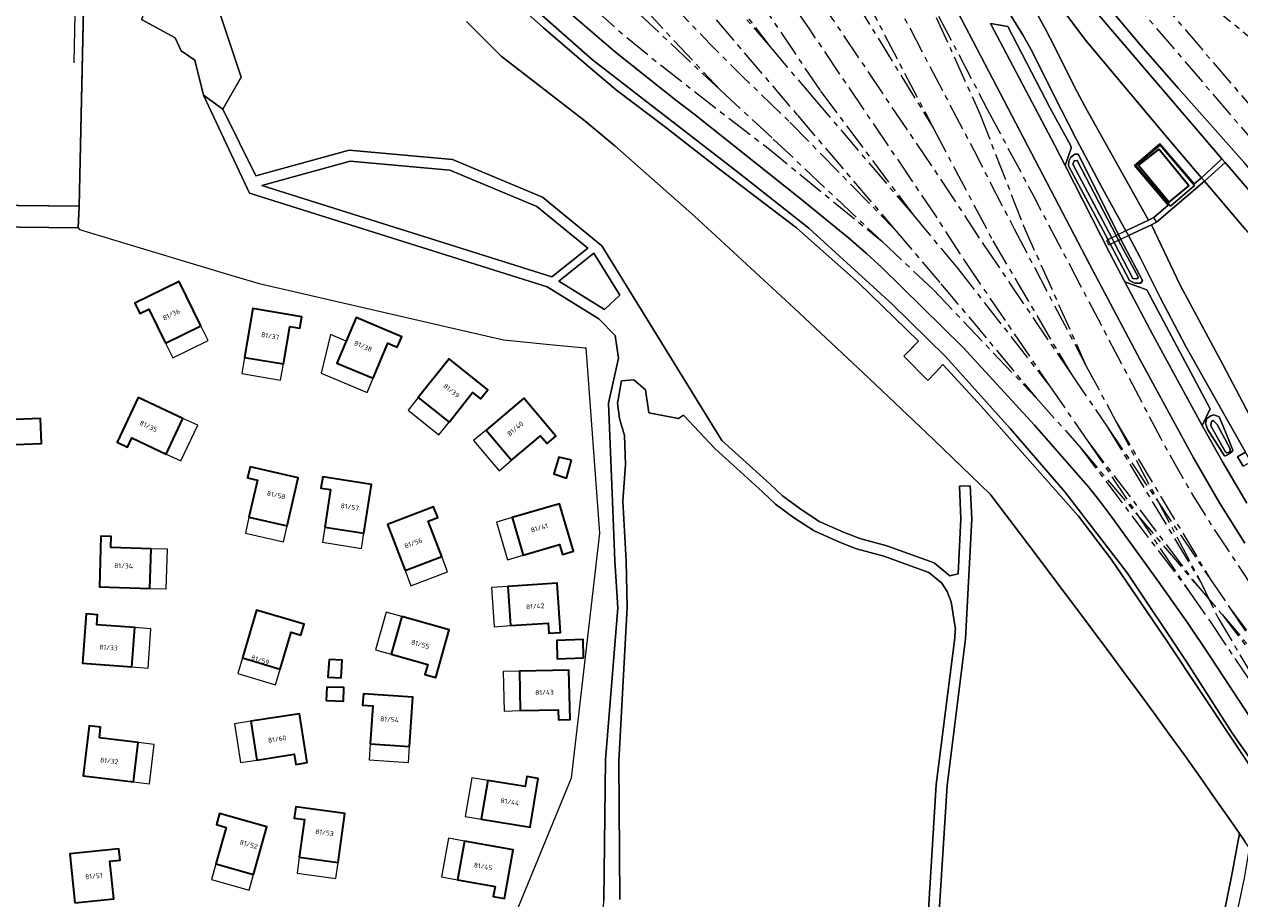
# Model space of a CAD drawing. Extents: x 151587 to 155483, y 462503 to 464608.
# Tile 26 of 236: x 152491 to 152715, y 463064 to 463225. Entities that reach past the tile are written whole.
import ezdxf
from ezdxf.enums import TextEntityAlignment as Align

# ---------------------------------------------------------------- set-up
doc = ezdxf.new("R2010")
doc.units = 0
doc.header["$LTSCALE"] = 0.5
doc.linetypes.add('AM-AS', pattern=[16, 10, -2, 2, -2])
for name, color, linetype, lineweight in [('B-RO-AM-AS_SPOOR-G', 251, 'AM-AS', 18), ('B-RO-GR-BEPLANTING_CULTUUR_BOSPLANTSOEN-GV', 251, 'CONTINUOUS', 18), ('B-RO-GR-BOS_LOOF-GV', 251, 'CONTINUOUS', 13), ('B-RO-GR-GRAS-GV', 251, 'CONTINUOUS', 13), ('B-RO-GR-STRUIK-GV', 251, 'CONTINUOUS', 13), ('B-RO-IE-TERREINAFSCHEIDING_KUNSTMATIG_HEKWERK-G', 251, 'IE-TERREINAFSCHEIDING-KUNSTMATIG', 18), ('B-RO-OG-BEBOUWING-GV', 6, 'CONTINUOUS', 35), ('B-RO-OG-BEBOUWING-T18', 1, 'CONTINUOUS', 18), ('B-RO-OG-BEBOUWING_LUIFEL-GV', 251, 'CONTINUOUS', 18), ('B-RO-OG-BEBOUWING_TRAP-GV', 7, 'CONTINUOUS', 18), ('B-RO-OG-WATER_GREPPEL-GV', 251, 'CONTINUOUS', 18), ('B-RO-OG-WATER_SLOOT-GV', 251, 'CONTINUOUS', 18), ('B-RO-VH-ONVERHARD-GV', 251, 'CONTINUOUS', 18), ('B-RO-VH-VERHARDING_FUNDERING_ZAND-GV', 251, 'CONTINUOUS', 18), ('B-RO-VH-VERHARDING_GESLOTEN-GV', 251, 'CONTINUOUS', 18), ('B-RO-VH-VERHARDING_HALFVERHARDING-GV', 251, 'CONTINUOUS', 18), ('B-RO-VH-VERHARDING_OPEN-GV', 251, 'CONTINUOUS', 18)]:
    doc.layers.add(name, color=color, linetype=linetype, lineweight=lineweight)
doc.styles.add('NLCS-ISO-M200-T18', font='NLCS-ISO.ttf', dxfattribs={"height": 0.36})
doc.linetypes.add('IE-TERREINAFSCHEIDING-KUNSTMATIG', pattern='A,4,[82,NLCS.SHX,S=0.75,R=90,X=0,Y=0],4,-2', length=10)

msp = doc.modelspace()

# ---------------------------------------------------------------- linework, layer by layer
at = {"layer": 'B-RO-AM-AS_SPOOR-G', "flags": 128}
for points in [[(152419.071, 463526.094), (152471.205, 463464.962), (152489.812, 463442.925), (152552.6, 463369.179), (152591.617, 463323.798), (152601.35, 463312.16), (152605.406, 463307.143), (152608.544, 463303.037), (152612.743, 463297.419), (152619.041, 463288.256), (152626.136, 463277.019), (152631.82, 463267.14), (152640.464, 463250.873), (152666.263, 463201.695), (152673.732, 463187.168)], [(152404.413, 463513.718), (152493.127, 463409.421), (152563.746, 463326.627), (152596.076, 463288.465), (152599.551, 463284.117), (152605.511, 463276.295), (152611.752, 463267.424), (152618.974, 463256.862), (152621.804, 463252.859), (152640.032, 463226.103), (152661.572, 463194.19), (152668.187, 463184.098)], [(152401.053, 463510.842), (152488.737, 463407.778), (152517.628, 463373.911), (152588.654, 463290.54), (152592.62, 463285.684), (152595.774, 463281.882), (152598.425, 463278.544), (152600.68, 463275.419), (152603.133, 463272.098), (152605.479, 463268.776), (152608.203, 463264.972), (152610.44, 463261.757), (152614.773, 463255.183), (152620.404, 463246.859), (152626.848, 463237.337), (152635.981, 463223.905), (152642.314, 463214.537), (152650.818, 463201.997), (152659.125, 463189.709), (152664.72, 463181.022)], [(152397.516, 463507.867), (152425.865, 463474.511), (152521.044, 463362.974), (152581.503, 463291.858), (152591.574, 463279.674), (152597.781, 463271.426), (152603.452, 463263.571), (152637.989, 463212.609)], [(152400.681, 463481.384), (152633.714, 463208.155)], [(152397.334, 463478.521), (152606.713, 463232.94), (152611.25, 463227.919), (152617.597, 463221.263), (152623.83, 463215.057), (152632.31, 463206.886)], [(152386.125, 463468.938), (152458.305, 463384.28), (152473.519, 463366.484), (152485.468, 463352.437), (152497.056, 463338.927), (152505.616, 463328.843), (152513.384, 463319.794), (152525.062, 463306.087), (152535.93, 463293.29), (152547.356, 463279.832), (152560.386, 463264.608), (152566.352, 463257.522), (152568.262, 463255.345), (152569.901, 463253.579), (152571.865, 463251.456), (152573.684, 463249.583), (152576.8, 463246.175), (152579.376, 463243.517), (152582.257, 463240.556), (152584.652, 463238.255), (152586.992, 463236.044), (152590.611, 463232.639), (152592.451, 463231.077), (152601.818, 463222.812), (152607.418, 463218.245), (152616.371, 463211.216), (152627.983, 463202.309)], [(152658.506, 463272.86), (152675.127, 463253.287), (152714.904, 463206.772), (152725.729, 463194.026)], [(152685.707, 463249.619), (152689.445, 463246.424), (152698.393, 463238.324), (152706.967, 463230.918), (152719.549, 463220.65), (152724.555, 463216.859), (152729.852, 463212.702), (152734.494, 463208.724), (152738.276, 463205.625), (152744.505, 463199.559)], [(152684.493, 463248.251), (152726.335, 463199.333), (152786.996, 463128.213), (152819.506, 463090.062), (152849.777, 463054.324), (152883.192, 463015.684), (152890.243, 463007.939), (152902.991, 462994.425), (152913.035, 462984.349), (152921.807, 462976.021), (152936.511, 462962.698), (152941.845, 462957.996), (152946.326, 462954.191), (152957.708, 462944.894), (152967.199, 462937.511), (152982.921, 462925.979), (152999.847, 462914.339), (153008.251, 462908.891), (153017.504, 462903.164), (153038.999, 462890.659), (153055.74, 462881.759), (153071.387, 462874.067), (153088.583, 462866.263), (153103.387, 462859.993), (153118.888, 462854.023), (153133.945, 462848.656), (153151.338, 462843.05), (153164.815, 462839.171), (153180.241, 462835.151), (153190.978, 462832.685), (153213.531, 462827.775), (153222.025, 462826.234), (153229.351, 462825.038), (153241.317, 462823.249), (153249.754, 462822.126), (153259.726, 462820.946), (153269.935, 462819.911), (153277.816, 462819.276), (153286.16, 462818.423)], [(152610.128, 463242.507), (152628.662, 463220.738)], [(152611.605, 463243.573), (152628.662, 463220.738)], [(152600.018, 463233.656), (152619.489, 463212.748)], [(152656.06, 463233.482), (152668.829, 463209.15)], [(152656.06, 463233.482), (152667.396, 463208.403)], [(152598.676, 463232.35), (152619.489, 463212.748)], [(152644.42, 463229.157), (152658.796, 463205.784)], [(152646.092, 463230.069), (152658.796, 463205.784)], [(152628.662, 463220.738), (152636.52, 463211.519)], [(152619.489, 463212.748), (152629.27, 463203.746)], [(152636.52, 463211.519), (152655.056, 463189.753)], [(152637.989, 463212.609), (152655.056, 463189.753)], [(152668.829, 463209.15), (152677.211, 463193.391), (152700.718, 463148.649), (152703.679, 463143.254), (152706.853, 463137.782), (152711.295, 463130.703), (152724.584, 463110.81), (152730.705, 463101.778), (152747.145, 463077.853)], [(152632.31, 463206.886), (152651.579, 463187.189)], [(152633.714, 463208.155), (152651.579, 463187.189)], [(152667.396, 463208.403), (152675.405, 463187.833)], [(152658.796, 463205.784), (152669.797, 463184.957)], [(152627.983, 463202.309), (152649.311, 463184.883)], [(152629.27, 463203.746), (152649.311, 463184.883)], [(152655.056, 463189.753), (152663.252, 463179.913)], [(152651.579, 463187.189), (152660.208, 463177.062)], [(152673.732, 463187.168), (152687.034, 463161.861)], [(152675.405, 463187.833), (152687.034, 463161.861)], [(152649.311, 463184.883), (152658.849, 463175.904)], [(152668.187, 463184.098), (152684.221, 463160.428)], [(152669.797, 463184.957), (152684.221, 463160.428)], [(152663.252, 463179.913), (152680.242, 463158.247)], [(152664.72, 463181.022), (152680.242, 463158.247)], [(152658.849, 463175.904), (152677.798, 463155.981)], [(152660.208, 463177.062), (152677.798, 463155.981)], [(152687.034, 463161.861), (152692.539, 463151.601)], [(152684.221, 463160.428), (152690.951, 463150.608)], [(152680.242, 463158.247), (152687.266, 463148.068)], [(152677.798, 463155.981), (152685.808, 463146.996)], [(152690.951, 463150.608), (152709.849, 463122.688)], [(152690.951, 463150.608), (152708.31, 463121.749)], [(152692.539, 463151.601), (152708.31, 463121.749)], [(152692.539, 463151.601), (152709.849, 463122.688)], [(152687.266, 463148.068), (152706.163, 463120.114)], [(152687.266, 463148.068), (152707.603, 463121.258)], [(152685.808, 463146.996), (152706.163, 463120.114)], [(152685.808, 463146.996), (152707.603, 463121.258)], [(152707.603, 463121.258), (152712.136, 463116.014)], [(152708.31, 463121.749), (152711.325, 463115.481)], [(152709.849, 463122.688), (152713.625, 463117.115)], [(152706.163, 463120.114), (152710.016, 463114.541)], [(152713.625, 463117.115), (152732.601, 463089.189)], [(152713.625, 463117.115), (152733.987, 463090.251)], [(152710.016, 463114.541), (152725.977, 463090.821)], [(152711.325, 463115.481), (152725.977, 463090.821)], [(152712.136, 463116.014), (152732.601, 463089.189)], [(152712.136, 463116.014), (152733.987, 463090.251)]]:
    msp.add_lwpolyline(points, dxfattribs=at)
at = {"layer": 'B-RO-GR-BEPLANTING_CULTUUR_BOSPLANTSOEN-GV', "flags": 128}
msp.add_lwpolyline([(152371.815, 463188.475), (152386.899, 463188.674), (152500.94, 463187.396), (152501.135, 463191.385), (152393.202, 463192.553), (152384.022, 463192.652), (152381.031, 463192.804), (152377.323, 463192.9), (152364.681, 463192.99)], dxfattribs=at)
at = {"layer": 'B-RO-GR-BOS_LOOF-GV', "flags": 128}
for points in [[(152502.73, 463264.639), (152507.693, 463262.369), (152509.383, 463261.289), (152509.89, 463259.506), (152512.041, 463243.697), (152515.181, 463232.843), (152512.638, 463225.775), (152518.848, 463222.416), (152519.983, 463220.048), (152522.503, 463218.315), (152524.07, 463211.829), (152527.63, 463209.281), (152531.021, 463215.162), (152525.872, 463230.719), (152523.73, 463241.124), (152526.45, 463243.949), (152530.084, 463243.931), (152541.994, 463237.096), (152547.202, 463233.756), (152550.457, 463231.321), (152551.284, 463230.74), (152552.14, 463230.208), (152553.031, 463229.717), (152553.963, 463229.26)], [(152502.716, 463263.987), (152501.135, 463191.385), (152500.94, 463187.396), (152501.161, 463187.058), (152507.269, 463185.222), (152527.311, 463179.168), (152529.716, 463178.459), (152534.378, 463177.084), (152564.494, 463170.129), (152579.443, 463166.677), (152589.837, 463165.67), (152591.35, 463165.523), (152594.465, 463165.219), (152594.64, 463165.202), (152597.211, 463131.014), (152591.956, 463085.83), (152573.999, 463042.093)], [(152719.813, 463084.222), (152702.006, 463110.974), (152691.656, 463126.257), (152685.612, 463134.157), (152667.66, 463154.494), (152660.58, 463162.173), (152659.197, 463160.704), (152657.8, 463159.22), (152653.376, 463163.711), (152656.059, 463166.466), (152644.984, 463177.219), (152633.528, 463187.347), (152619.169, 463198.306), (152609.109, 463206.12), (152600.312, 463212.791), (152594.723, 463217.49), (152586.843, 463224.279), (152578.792, 463231.539)], [(152525.872, 463230.719), (152531.021, 463215.162), (152527.63, 463209.281), (152533.714, 463196.943), (152551.001, 463201.709), (152570.051, 463199.957), (152586.632, 463193.018), (152597.64, 463184.047), (152619.79, 463148.155), (152628.631, 463140.11), (152630.963, 463137.932), (152634.164, 463135.59), (152637.761, 463133.211), (152642.222, 463131.217), (152645.261, 463130.079), (152650.251, 463128.678), (152658.971, 463125.562), (152661.85, 463123.181), (152663.373, 463123.539), (152663.895, 463133.674), (152663.609, 463139.679), (152665.607, 463139.774), (152665.897, 463133.67), (152664.759, 463111.568), (152661.337, 463084.496), (152659.571, 463056.335)], [(152524.07, 463211.829), (152522.503, 463218.315), (152519.983, 463220.048), (152518.848, 463222.416), (152512.638, 463225.775)], [(152706.709, 463032.632), (152713.872, 463067.699), (152715.297, 463075.643), (152713.644, 463078.034), (152710.857, 463082.041), (152708.047, 463086.032), (152705.215, 463090.007), (152702.359, 463093.965), (152699.675, 463097.644), (152696.978, 463101.312), (152694.27, 463104.973), (152691.553, 463108.627), (152688.12, 463113.241), (152684.685, 463117.853), (152681.24, 463122.457), (152677.775, 463127.047), (152669.303, 463138.205), (152658.84, 463148.286), (152646.902, 463159.604), (152633.088, 463172.576), (152614.716, 463189.512), (152600.034, 463202.518), (152594.469, 463207.091), (152579.058, 463219.048), (152572.651, 463225.431)], [(152572.651, 463225.431), (152579.058, 463219.048), (152594.469, 463207.091), (152600.034, 463202.518), (152614.716, 463189.512), (152633.088, 463172.576), (152646.902, 463159.604), (152658.84, 463148.286), (152669.303, 463138.205), (152677.775, 463127.047), (152681.24, 463122.457), (152684.685, 463117.853), (152688.12, 463113.241), (152691.553, 463108.627), (152694.27, 463104.973), (152696.978, 463101.312), (152699.675, 463097.644), (152702.359, 463093.965), (152705.215, 463090.007), (152708.047, 463086.032), (152710.857, 463082.041), (152713.644, 463078.034), (152715.297, 463075.643), (152716.381, 463074.074)], [(152585.843, 462980.414), (152592.587, 462995.342), (152593.305, 463000), (152593.755, 463002.913), (152594.003, 463010.489), (152594.034, 463021.677), (152595.679, 463044.465), (152597.66, 463056.824), (152598.008, 463063.36), (152598.312, 463089.234), (152600.584, 463117.245), (152600.002, 463125.906), (152599.568, 463136.884), (152598.823, 463155.01), (152600.666, 463163.338), (152600.103, 463167.527), (152597.034, 463170.587), (152587.55, 463176.478), (152532.585, 463193.789), (152524.07, 463211.829)], [(152657.577, 463056.497), (152659.345, 463084.684), (152662.765, 463111.746), (152662.836, 463113.124), (152662.917, 463113.249), (152662.085, 463118.348), (152661.39, 463120.261), (152660.348, 463121.828), (152657.967, 463123.797), (152649.644, 463126.771), (152644.639, 463128.176), (152641.462, 463129.366), (152636.795, 463131.452), (152633.021, 463133.948), (152629.686, 463136.388), (152627.275, 463138.639), (152618.444, 463146.676), (152612.718, 463152.78), (152611.753, 463152.2), (152606.317, 463153.219), (152605.647, 463157.473), (152603.532, 463159.319), (152601.255, 463159.132), (152600.522, 463154.995), (152600.867, 463152.219), (152601.793, 463149.047), (152602.01, 463143.701), (152601.472, 463136.952), (152602.109, 463125.878), (152602.307, 463117.374), (152600.744, 463088.949), (152600.913, 463063.465)]]:
    msp.add_lwpolyline(points, dxfattribs=at)
for points in [[(152585.593, 463191.285), (152569.562, 463197.994), (152551.181, 463199.684), (152534.835, 463195.178), (152588.391, 463178.31), (152594.998, 463183.62)], [(152589.659, 463177.522), (152598.089, 463172.286), (152600.913, 463174.935), (152596.115, 463182.71)]]:
    msp.add_lwpolyline(points, close=True, dxfattribs=at)
at = {"layer": 'B-RO-GR-GRAS-GV', "flags": 128}
for points in [[(152501.135, 463191.385), (152502.716, 463263.987), (152481.958, 463265.003), (152394.726, 463265.769), (152393.202, 463192.553)], [(152684.18, 463200.426), (152684.955, 463200.95), (152685.557, 463200.953), (152692.965, 463186.145), (152693.427, 463185.244), (152697.436, 463177.652), (152697.123, 463177.173), (152696.769, 463177.136), (152696.015, 463177.166), (152695.008, 463177.652), (152691.495, 463184.3), (152691.054, 463185.169), (152683.765, 463198.818), (152683.796, 463199.636)], [(152709.298, 463152.162), (152710.022, 463152.663), (152710.583, 463152.842), (152711.602, 463152.501), (152712.728, 463149.738), (152714.117, 463146.359), (152713.939, 463146.014), (152713.11, 463145.457), (152712.744, 463145.296), (152712.544, 463145.296), (152709.425, 463150.244), (152709.065, 463151.341)]]:
    msp.add_lwpolyline(points, close=True, dxfattribs=at)
for points in [[(152578.792, 463231.539), (152586.843, 463224.279), (152594.723, 463217.49), (152600.312, 463212.791), (152609.109, 463206.12), (152619.169, 463198.306), (152633.528, 463187.347), (152644.984, 463177.219), (152656.059, 463166.466), (152653.376, 463163.711), (152657.8, 463159.22), (152659.197, 463160.704), (152660.58, 463162.173), (152667.66, 463154.494), (152685.612, 463134.157), (152691.656, 463126.257), (152702.006, 463110.974), (152719.813, 463084.222)], [(152688.294, 463227.808), (152712.093, 463200.079), (152712.653, 463199.427), (152734.433, 463174.051), (152748.93, 463156.221), (152753.652, 463150.404), (152762.206, 463138.911), (152766.213, 463133.67), (152769.053, 463129.824), (152769.189, 463129.327), (152769.04, 463128.838), (152769.56, 463129.284), (152770.131, 463129.775), (152759.688, 463144.247), (152751.937, 463154.481), (152749.722, 463156.736), (152744.665, 463165.151), (152741.294, 463170.183), (152730.573, 463182.854), (152716.162, 463199.429), (152704.061, 463213.049), (152697.129, 463221.004), (152687.419, 463232.636)], [(152676.544, 463229.409), (152679.429, 463224.148), (152681.279, 463220.601), (152684.931, 463213.26), (152687.195, 463209.027), (152698.55, 463188.808), (152699.51, 463189.255), (152702.127, 463191.557), (152695.949, 463198.839), (152700.628, 463202.848), (152706.953, 463195.455), (152708.309, 463196.608), (152701.968, 463204.06), (152686.936, 463221.911), (152680.243, 463230.911)], [(152724.498, 463079.225), (152714.026, 463094.054), (152705.477, 463107.447), (152694.616, 463123.702), (152683.083, 463138.655), (152672.983, 463150.346), (152661.089, 463163.545), (152651.201, 463173.292), (152635.804, 463187.277), (152622.731, 463197.617), (152595.914, 463218.344), (152584.536, 463228.364)], [(152716.023, 463143.377), (152714.959, 463145.119), (152716.414, 463145.957), (152705.446, 463165.478), (152700.66, 463174.485), (152696.902, 463181.997), (152694.816, 463185.922), (152694.316, 463186.835), (152690.018, 463194.644), (152685.258, 463203.666), (152682.407, 463209.171), (152676.772, 463220.441), (152675.375, 463222.867), (152671.798, 463228.65)], [(152669.368, 463225.074), (152672.543, 463224.501), (152680.391, 463209.443), (152684.198, 463202.473), (152684.233, 463202.069), (152683.143, 463198.874), (152691.389, 463182.67), (152694.179, 463177.399), (152698.199, 463175.904), (152709.921, 463153.988), (152708.419, 463150.906), (152712.11, 463144.311), (152716.685, 463136.562)], [(152719.612, 463148.146), (152712.254, 463162.128), (152704.346, 463176.77), (152699.076, 463187.949), (152694.816, 463185.922), (152696.902, 463181.997), (152700.66, 463174.485), (152705.446, 463165.478), (152716.414, 463145.957)]]:
    msp.add_lwpolyline(points, dxfattribs=at)
at = {"layer": 'B-RO-GR-STRUIK-GV', "flags": 128}
for points in [[(152708.309, 463196.608), (152712.093, 463200.079), (152688.294, 463227.808), (152669.146, 463249.853), (152667.38, 463251.732), (152666.337, 463252.539), (152669.482, 463247.478), (152673.961, 463240.899), (152680.243, 463230.911), (152686.936, 463221.911), (152701.968, 463204.06)], [(152694.316, 463186.835), (152698.55, 463188.808), (152687.195, 463209.027), (152684.931, 463213.26), (152681.279, 463220.601), (152679.429, 463224.148), (152676.544, 463229.409), (152673.167, 463235.311), (152671.061, 463238.711), (152669.105, 463241.491), (152665.836, 463245.596), (152662.914, 463249.955), (152663.26, 463248.371), (152664.36, 463245.242), (152667.834, 463236.723), (152670.263, 463231.457), (152671.798, 463228.65), (152675.375, 463222.867), (152676.772, 463220.441), (152682.407, 463209.171), (152685.258, 463203.666), (152690.018, 463194.644)], [(152769.04, 463128.838), (152769.189, 463129.327), (152769.053, 463129.824), (152766.213, 463133.67), (152762.206, 463138.911), (152753.652, 463150.404), (152748.93, 463156.221), (152734.433, 463174.051), (152712.653, 463199.427), (152708.867, 463195.953), (152716.43, 463187.063), (152728.436, 463173.021), (152737.311, 463163.522), (152748.676, 463151.698), (152759.154, 463140.142), (152761.601, 463137.235), (152765.604, 463132.241), (152766.96, 463130.148), (152767.602, 463128.856), (152767.626, 463128.438), (152767.055, 463127.792), (152767.871, 463127.413)]]:
    msp.add_lwpolyline(points, close=True, dxfattribs=at)
msp.add_lwpolyline([(152716.43, 463187.063), (152708.867, 463195.953), (152700.002, 463188.423), (152699.076, 463187.949), (152704.346, 463176.77), (152712.254, 463162.128), (152719.612, 463148.146)], dxfattribs=at)
at = {"layer": 'B-RO-IE-TERREINAFSCHEIDING_KUNSTMATIG_HEKWERK-G', "flags": 128}
for points in [[(152373.004, 463485.75), (152372.992, 463485.698), (152373.06, 463485.126), (152372.626, 463479.961), (152371.759, 463469.628), (152387.684, 463450.591), (152398.129, 463438.315), (152406.288, 463428.91), (152407.774, 463430.422), (152436.263, 463396.977), (152458.474, 463370.713), (152471.771, 463355.43), (152499.339, 463322.524), (152510.796, 463309.163), (152520.681, 463297.893), (152541.832, 463273.03), (152548.571, 463264.997), (152558.293, 463253.784), (152563.374, 463247.796), (152571.502, 463239.026), (152578.792, 463231.539), (152586.843, 463224.279), (152594.723, 463217.49), (152600.312, 463212.791), (152609.109, 463206.12), (152619.169, 463198.306), (152633.528, 463187.347), (152644.984, 463177.219), (152656.059, 463166.466), (152654.203, 463164.56), (152653.376, 463163.711), (152657.8, 463159.22), (152659.197, 463160.704), (152660.58, 463162.173), (152667.66, 463154.494), (152685.612, 463134.157), (152691.656, 463126.257), (152702.006, 463110.974), (152719.813, 463084.222), (152727.167, 463073.504), (152732.011, 463066.007), (152752.377, 463035.902), (152760.237, 463023.969), (152770.333, 463006.301), (152776.88, 462992.823), (152783.344, 462977.197), (152788.925, 462961.491), (152793.35, 462947.75), (152805.874, 462909.66), (152813.708, 462890.817), (152819.067, 462879.517), (152823.915, 462870.89), (152830.085, 462860.719), (152837.794, 462849.544), (152842.142, 462843.502), (152848.482, 462835.534), (152853.492, 462829.691), (152862.735, 462820.13), (152868.573, 462814.404), (152876.39, 462807.61), (152882.753, 462802.216), (152890.489, 462796.023), (152898.815, 462790.13), (152909.61, 462783.409), (152922.511, 462775.939), (152933.661, 462770.369), (152943.118, 462766.391), (152968.086, 462757.753), (152978.74, 462754.862), (152993.708, 462751.964), (153001.31, 462750.99), (153019.249, 462750.098), (153030.181, 462750.543), (153035.155, 462750.768), (153039.22, 462751.145), (153042.215, 462751.423), (153056.34, 462752.662), (153057.042, 462752.764), (153063.805, 462754.015), (153066.313, 462754.464), (153082.58, 462757.601), (153082.819, 462757.617), (153093.939, 462758.345)], [(152501.135, 463191.385), (152502.73, 463264.639)], [(152500.215, 463217.803), (152500.647, 463238.843)], [(152501.135, 463191.385), (152384.022, 463192.652), (152381.031, 463192.804), (152377.323, 463192.9)], [(152500.94, 463187.396), (152386.899, 463188.674)], [(152594.64, 463165.202), (152597.211, 463131.014)], [(152597.211, 463131.014), (152591.956, 463085.83), (152573.999, 463042.093), (152512.606, 463032.111), (152495.204, 462985.13)]]:
    msp.add_lwpolyline(points, dxfattribs=at)
at = {"layer": 'B-RO-OG-BEBOUWING-GV', "flags": 128}
for points in [[(152700.414, 463201.877), (152696.691, 463198.943), (152702.316, 463192.093), (152705.975, 463195.142)], [(152517.092, 463166.098), (152523.615, 463169.297), (152519.59, 463177.49), (152511.385, 463173.459), (152512.316, 463171.562), (152514.006, 463172.391)], [(152538.827, 463162.246), (152540.01, 463169.16), (152541.866, 463168.843), (152542.224, 463170.929), (152533.215, 463172.477), (152531.671, 463163.47)], [(152550.414, 463166.463), (152548.709, 463162.417), (152555.396, 463159.609), (152558.123, 463166.067), (152559.858, 463165.335), (152560.68, 463167.283), (152552.257, 463170.835)], [(152569.404, 463151.525), (152573.76, 463157.005), (152575.231, 463155.837), (152576.546, 463157.491), (152569.41, 463163.18), (152563.724, 463156.049)], [(152517.206, 463145.633), (152520.292, 463152.207), (152512.018, 463156.084), (152508.147, 463147.802), (152510.062, 463146.907), (152510.86, 463148.612)], [(152576.246, 463150.048), (152580.93, 463144.481), (152586.289, 463149.008), (152587.499, 463147.572), (152589.116, 463148.944), (152583.232, 463155.925)], [(152486.032, 463147.241), (152494.199, 463147.56), (152494.019, 463152.173), (152479.9, 463151.623), (152480.08, 463147.009)], [(152592.003, 463144.51), (152589.679, 463145.051), (152588.732, 463141.957), (152591.11, 463141.186)], [(152532.477, 463133.988), (152539.532, 463132.371), (152541.566, 463141.26), (152532.673, 463143.291), (152532.206, 463141.227), (152534.027, 463140.817)], [(152546.487, 463132.165), (152553.663, 463131.029), (152555.082, 463140.005), (152546.085, 463141.449), (152545.754, 463139.362), (152547.547, 463139.079)], [(152561.289, 463124.124), (152568.053, 463126.701), (152565.561, 463133.246), (152567.313, 463133.928), (152566.561, 463135.901), (152558.038, 463132.649)], [(152581.067, 463133.916), (152583.074, 463126.962), (152589.805, 463128.916), (152590.329, 463127.108), (152592.355, 463127.696), (152589.818, 463136.448)], [(152514.412, 463128.172), (152506.98, 463128.405), (152507.054, 463130.405), (152505.159, 463130.47), (152504.861, 463121.148), (152514.183, 463120.856)], [(152580.241, 463121.217), (152580.725, 463113.976), (152587.708, 463114.446), (152587.851, 463112.574), (152589.956, 463112.719), (152589.345, 463121.824)], [(152538.23, 463105.953), (152540.272, 463112.771), (152542.072, 463112.229), (152542.666, 463114.233), (152533.882, 463116.816), (152531.279, 463108.039)], [(152510.858, 463106.364), (152511.384, 463113.607), (152504.391, 463114.105), (152504.525, 463115.982), (152502.416, 463116.135), (152501.751, 463107.027)], [(152558.719, 463108.696), (152565.468, 463106.803), (152564.96, 463104.991), (152566.997, 463104.42), (152569.457, 463113.202), (152560.673, 463115.663)], [(152594.229, 463108.011), (152594.175, 463111.416), (152589.283, 463111.228), (152589.364, 463107.876)], [(152547.27, 463107.751), (152547.053, 463104.467), (152549.486, 463104.359), (152549.702, 463107.602)], [(152582.564, 463098.291), (152589.566, 463098.453), (152589.623, 463096.583), (152591.741, 463096.637), (152591.527, 463105.761), (152582.401, 463105.553)], [(152546.755, 463100.17), (152549.944, 463100.061), (152550.012, 463102.561), (152546.837, 463102.602)], [(152554.846, 463092.192), (152562.093, 463091.698), (152562.708, 463100.808), (152553.606, 463101.423), (152553.461, 463099.315), (152555.338, 463099.184)], [(152533.904, 463089.178), (152540.823, 463090.237), (152541.114, 463088.379), (152543.208, 463088.709), (152541.808, 463097.735), (152532.789, 463096.34)], [(152511.15, 463085.167), (152511.998, 463092.427), (152504.856, 463093.26), (152505.089, 463095.248), (152502.99, 463095.495), (152501.898, 463086.247)], [(152576.561, 463085.429), (152575.365, 463078.29), (152584.362, 463076.782), (152585.869, 463085.778), (152583.786, 463086.127), (152583.474, 463084.271)], [(152526.377, 463070.038), (152533.34, 463068.072), (152535.802, 463076.836), (152527.037, 463079.306), (152526.465, 463077.278), (152528.271, 463076.758)], [(152548.927, 463070.295), (152550.155, 463079.326), (152541.124, 463080.556), (152540.838, 463078.46), (152542.705, 463078.204), (152541.758, 463071.276)], [(152572.263, 463074.221), (152570.99, 463067.078), (152577.896, 463065.866), (152577.571, 463064.011), (152579.652, 463063.646), (152581.242, 463072.632)], [(152500.313, 463062.837), (152507.515, 463063.564), (152506.805, 463070.518), (152508.678, 463070.71), (152508.462, 463072.812), (152499.399, 463071.9)]]:
    msp.add_lwpolyline(points, close=True, dxfattribs=at)
at = {"layer": 'B-RO-OG-BEBOUWING_LUIFEL-GV', "flags": 128}
for points in [[(152517.092, 463166.098), (152518.42, 463163.403), (152524.938, 463166.6), (152523.615, 463169.297)], [(152550.414, 463166.463), (152547.521, 463167.682), (152545.795, 463160.541), (152554.298, 463157.003), (152555.396, 463159.609), (152548.709, 463162.417)], [(152531.671, 463163.47), (152531.165, 463160.509), (152538.32, 463159.285), (152538.827, 463162.246)], [(152563.724, 463156.049), (152561.839, 463153.71), (152567.533, 463149.175), (152569.404, 463151.525)], [(152517.206, 463145.633), (152519.926, 463144.359), (152523.011, 463150.93), (152520.292, 463152.207)], [(152576.246, 463150.048), (152573.945, 463148.117), (152578.632, 463142.547), (152580.93, 463144.481)], [(152539.532, 463132.371), (152532.477, 463133.988), (152531.805, 463131.06), (152538.862, 463129.442)], [(152581.067, 463133.916), (152578.18, 463133.084), (152580.188, 463126.129), (152583.074, 463126.962)], [(152546.487, 463132.165), (152546.02, 463129.356), (152553.219, 463128.219), (152553.663, 463131.029)], [(152514.412, 463128.172), (152514.183, 463120.856), (152517.186, 463120.762), (152517.414, 463128.078)], [(152568.053, 463126.701), (152561.289, 463124.124), (152562.359, 463121.312), (152569.124, 463123.888)], [(152580.241, 463121.217), (152577.243, 463121.019), (152577.727, 463113.775), (152580.725, 463113.976)], [(152558.719, 463108.696), (152560.673, 463115.663), (152557.781, 463116.473), (152555.828, 463109.502)], [(152511.384, 463113.607), (152510.858, 463106.364), (152513.854, 463106.149), (152514.38, 463113.389)], [(152531.279, 463108.039), (152530.404, 463105.165), (152537.367, 463103.076), (152538.23, 463105.953)], [(152582.401, 463105.553), (152579.397, 463105.491), (152579.561, 463098.223), (152582.564, 463098.291)], [(152532.789, 463096.34), (152529.822, 463095.869), (152530.936, 463088.716), (152533.904, 463089.178)], [(152511.998, 463092.427), (152511.15, 463085.167), (152514.134, 463084.819), (152514.981, 463092.079)], [(152554.846, 463092.192), (152554.641, 463089.195), (152561.894, 463088.701), (152562.093, 463091.698)], [(152576.561, 463085.429), (152573.599, 463085.926), (152572.403, 463078.786), (152575.365, 463078.29)], [(152570.99, 463067.078), (152572.263, 463074.221), (152569.307, 463074.752), (152568.033, 463067.605)], [(152533.34, 463068.072), (152526.377, 463070.038), (152525.561, 463067.147), (152532.528, 463065.18)], [(152548.927, 463070.295), (152541.758, 463071.276), (152541.347, 463068.301), (152548.52, 463067.319)]]:
    msp.add_lwpolyline(points, close=True, dxfattribs=at)
at = {"layer": 'B-RO-OG-BEBOUWING_TRAP-GV', "flags": 128}
for points in [[(152708.309, 463196.608), (152708.867, 463195.953), (152712.653, 463199.427), (152712.093, 463200.079)], [(152694.316, 463186.835), (152694.816, 463185.922), (152699.076, 463187.949), (152700.002, 463188.423), (152699.51, 463189.255), (152698.55, 463188.808)]]:
    msp.add_lwpolyline(points, close=True, dxfattribs=at)
at = {"layer": 'B-RO-OG-WATER_GREPPEL-GV', "flags": 128}
for points in [[(152684.53, 463199.107), (152691.741, 463185.52), (152692.204, 463184.646), (152695.648, 463178.04), (152696.399, 463177.981), (152696.672, 463178.192), (152693.002, 463185.036), (152692.541, 463185.928), (152685.367, 463199.795), (152684.808, 463199.747)], [(152710.05, 463150.848), (152712.653, 463146.073), (152713.008, 463145.862), (152713.397, 463145.934), (152713.608, 463146.218), (152713.624, 463146.59), (152711.18, 463151.075), (152710.514, 463151.762), (152710.237, 463151.773), (152710.071, 463151.376)]]:
    msp.add_lwpolyline(points, close=True, dxfattribs=at)
at = {"layer": 'B-RO-OG-WATER_SLOOT-GV', "flags": 128}
for points in [[(152685.557, 463200.953), (152684.955, 463200.95), (152684.18, 463200.426), (152683.796, 463199.636), (152683.765, 463198.818), (152691.054, 463185.169), (152691.495, 463184.3), (152695.008, 463177.652), (152696.015, 463177.166), (152696.769, 463177.136), (152697.123, 463177.173), (152697.436, 463177.652), (152693.427, 463185.244), (152692.965, 463186.145)], [(152684.53, 463199.107), (152684.808, 463199.747), (152685.367, 463199.795), (152692.541, 463185.928), (152693.002, 463185.036), (152696.672, 463178.192), (152696.399, 463177.981), (152695.648, 463178.04), (152692.204, 463184.646), (152691.741, 463185.52)], [(152709.425, 463150.244), (152712.544, 463145.296), (152712.744, 463145.296), (152713.11, 463145.457), (152713.939, 463146.014), (152714.117, 463146.359), (152712.728, 463149.738), (152711.602, 463152.501), (152710.583, 463152.842), (152710.022, 463152.663), (152709.298, 463152.162), (152709.065, 463151.341)], [(152710.05, 463150.848), (152710.071, 463151.376), (152710.237, 463151.773), (152710.514, 463151.762), (152711.18, 463151.075), (152713.624, 463146.59), (152713.608, 463146.218), (152713.397, 463145.934), (152713.008, 463145.862), (152712.653, 463146.073)]]:
    msp.add_lwpolyline(points, close=True, dxfattribs=at)
at = {"layer": 'B-RO-VH-ONVERHARD-GV', "flags": 128}
for points in [[(152708.867, 463195.953), (152712.653, 463199.427), (152712.093, 463200.079), (152708.309, 463196.608)], [(152699.51, 463189.255), (152698.55, 463188.808), (152694.316, 463186.835), (152694.816, 463185.922), (152699.076, 463187.949), (152700.002, 463188.423)]]:
    msp.add_lwpolyline(points, close=True, dxfattribs=at)
at = {"layer": 'B-RO-VH-VERHARDING_FUNDERING_ZAND-GV', "flags": 128}
for points in [[(152659.571, 463056.335), (152661.337, 463084.496), (152664.759, 463111.568), (152665.897, 463133.67), (152665.607, 463139.774), (152663.609, 463139.679), (152663.895, 463133.674), (152663.373, 463123.539), (152661.85, 463123.181), (152658.971, 463125.562), (152650.251, 463128.678), (152645.261, 463130.079), (152642.222, 463131.217), (152637.761, 463133.211), (152634.164, 463135.59), (152630.963, 463137.932), (152628.631, 463140.11), (152619.79, 463148.155), (152597.64, 463184.047), (152586.632, 463193.018), (152570.051, 463199.957), (152551.001, 463201.709), (152533.714, 463196.943), (152527.63, 463209.281), (152524.07, 463211.829), (152532.585, 463193.789), (152587.55, 463176.478), (152597.034, 463170.587), (152600.103, 463167.527), (152600.666, 463163.338), (152598.823, 463155.01), (152599.568, 463136.884), (152600.002, 463125.906), (152600.584, 463117.245), (152598.312, 463089.234), (152598.008, 463063.36)], [(152600.913, 463063.465), (152600.744, 463088.949), (152602.307, 463117.374), (152602.109, 463125.878), (152601.472, 463136.952), (152602.01, 463143.701), (152601.793, 463149.047), (152600.867, 463152.219), (152600.522, 463154.995), (152601.255, 463159.132), (152603.532, 463159.319), (152605.647, 463157.473), (152606.317, 463153.219), (152611.753, 463152.2), (152612.718, 463152.78), (152618.444, 463146.676), (152627.275, 463138.639), (152629.686, 463136.388), (152633.021, 463133.948), (152636.795, 463131.452), (152641.462, 463129.366), (152644.639, 463128.176), (152649.644, 463126.771), (152657.967, 463123.797), (152660.348, 463121.828), (152661.39, 463120.261), (152662.085, 463118.348), (152662.917, 463113.249), (152662.836, 463113.124), (152662.765, 463111.746), (152659.345, 463084.684), (152657.577, 463056.497)], [(152705.729, 462999.875), (152705.735, 463000), (152705.791, 463001.69), (152705.981, 463013.536), (152706.646, 463021.028), (152708.681, 463031.647), (152716.241, 463067.362), (152717.189, 463072.903), (152716.381, 463074.074), (152715.297, 463075.643), (152713.872, 463067.699), (152706.709, 463032.632), (152704.592, 463021.21), (152703.915, 463013.689), (152703.654, 463001.952), (152703.581, 463000), (152703.574, 462999.875)]]:
    msp.add_lwpolyline(points, dxfattribs=at)
for points in [[(152585.593, 463191.285), (152594.998, 463183.62), (152588.391, 463178.31), (152534.835, 463195.178), (152551.181, 463199.684), (152569.562, 463197.994)], [(152589.659, 463177.522), (152596.115, 463182.71), (152600.913, 463174.935), (152598.089, 463172.286)]]:
    msp.add_lwpolyline(points, close=True, dxfattribs=at)
at = {"layer": 'B-RO-VH-VERHARDING_GESLOTEN-GV', "flags": 128}
msp.add_lwpolyline([(152694.316, 463186.835), (152690.777, 463185.037), (152691.194, 463184.217), (152694.816, 463185.922)], close=True, dxfattribs=at)
at = {"layer": 'B-RO-VH-VERHARDING_HALFVERHARDING-GV', "flags": 128}
for points in [[(152585.514, 463232.367), (152600.155, 463219.772), (152611.245, 463210.917), (152614.582, 463208.39), (152634.19, 463192.869), (152643.155, 463185.508), (152646.5, 463182.65), (152649.286, 463180.065), (152664.239, 463165.339), (152677.498, 463150.963), (152687.376, 463139.675), (152689.38, 463137.18), (152691.773, 463133.976), (152700.454, 463121.989), (152705.762, 463114.438), (152709.803, 463108.479), (152719.057, 463094.347)], [(152716.297, 463129.174), (152711.65, 463136.646), (152706.841, 463144.955), (152697.069, 463162.862), (152687.623, 463180.677), (152660.432, 463232.745)], [(152687.419, 463232.636), (152697.129, 463221.004), (152704.061, 463213.049), (152716.162, 463199.429)]]:
    msp.add_lwpolyline(points, dxfattribs=at)
at = {"layer": 'B-RO-VH-VERHARDING_OPEN-GV', "flags": 128}
for points in [[(152719.057, 463094.347), (152709.803, 463108.479), (152705.762, 463114.438), (152700.454, 463121.989), (152691.773, 463133.976), (152689.38, 463137.18), (152687.376, 463139.675), (152677.498, 463150.963), (152664.239, 463165.339), (152649.286, 463180.065), (152646.5, 463182.65), (152643.155, 463185.508), (152634.19, 463192.869), (152614.582, 463208.39), (152611.245, 463210.917), (152600.155, 463219.772), (152585.514, 463232.367)], [(152660.432, 463232.745), (152687.623, 463180.677), (152697.069, 463162.862), (152706.841, 463144.955), (152711.65, 463136.646), (152716.297, 463129.174)], [(152584.536, 463228.364), (152595.914, 463218.344), (152622.731, 463197.617), (152635.804, 463187.277), (152651.201, 463173.292), (152661.089, 463163.545), (152672.983, 463150.346), (152683.083, 463138.655), (152694.616, 463123.702), (152705.477, 463107.447), (152714.026, 463094.054), (152724.498, 463079.225)], [(152716.685, 463136.562), (152712.11, 463144.311), (152708.419, 463150.906), (152699.343, 463167.645), (152694.179, 463177.399), (152691.389, 463182.67), (152683.143, 463198.874), (152681.199, 463202.694), (152669.368, 463225.074)]]:
    msp.add_lwpolyline(points, dxfattribs=at)
for points in [[(152669.368, 463225.074), (152681.199, 463202.694), (152683.143, 463198.874), (152684.233, 463202.069), (152684.198, 463202.473), (152680.391, 463209.443), (152672.543, 463224.501)], [(152708.867, 463195.953), (152708.309, 463196.608), (152706.953, 463195.455), (152700.628, 463202.848), (152695.949, 463198.839), (152702.127, 463191.557), (152699.51, 463189.255), (152700.002, 463188.423)], [(152700.65, 463202.619), (152696.165, 463198.888), (152702.601, 463191.383), (152707.02, 463195.153)], [(152702.601, 463191.383), (152696.165, 463198.888), (152700.65, 463202.619), (152707.02, 463195.153)], [(152700.414, 463201.877), (152705.975, 463195.142), (152702.316, 463192.093), (152696.691, 463198.943)], [(152694.179, 463177.399), (152699.343, 463167.645), (152708.419, 463150.906), (152709.921, 463153.988), (152698.199, 463175.904)], [(152717.397, 463144.209), (152716.414, 463145.957), (152714.959, 463145.119), (152716.023, 463143.377)]]:
    msp.add_lwpolyline(points, close=True, dxfattribs=at)

# ---------------------------------------------------------------- texts
at = {"layer": 'B-RO-OG-BEBOUWING-T18', "style": 'NLCS-ISO-M200-T18'}
for s, rotation, p in [('81/36', 26.2, (152518.141, 463171.367)), ('81/37', 350.3, (152536.404, 463167.408)), ('81/38', 337.1, (152553.548, 463165.515)), ('81/39', 321.5, (152569.853, 463157.319)), ('81/35', 334.9, (152513.936, 463150.768)), ('81/40', 40.2, (152581.636, 463150.313)), ('81/58', 347.2, (152537.501, 463138.053)), ('81/57', 351.3, (152551.101, 463135.863)), ('81/41', 16.2, (152586.075, 463131.998)), ('81/56', 20.8, (152562.818, 463129.21)), ('81/34', 358.2, (152509.323, 463125.01)), ('81/42', 3.8, (152585.319, 463117.547)), ('81/33', 355.9, (152506.549, 463109.941)), ('81/55', 344.3, (152564.106, 463110.547)), ('81/59', 343.3, (152534.559, 463107.639)), ('81/43', 1.3, (152587.025, 463101.657)), ('81/54', 356.2, (152558.42, 463096.679)), ('81/60', 8.8, (152537.676, 463093.048)), ('81/32', 353.3, (152506.679, 463089.02)), ('81/44', 350.5, (152580.643, 463081.461)), ('81/53', 352.2, (152546.417, 463075.798)), ('81/52', 344.3, (152532.432, 463073.63)), ('81/45', 350, (152575.698, 463069.551)), ('81/51', 5.7, (152503.836, 463067.766))]:
    msp.add_text(s, height=0.9, rotation=rotation, dxfattribs=at).set_placement(p, align=Align.MIDDLE)

doc.saveas('drawing.dxf')
